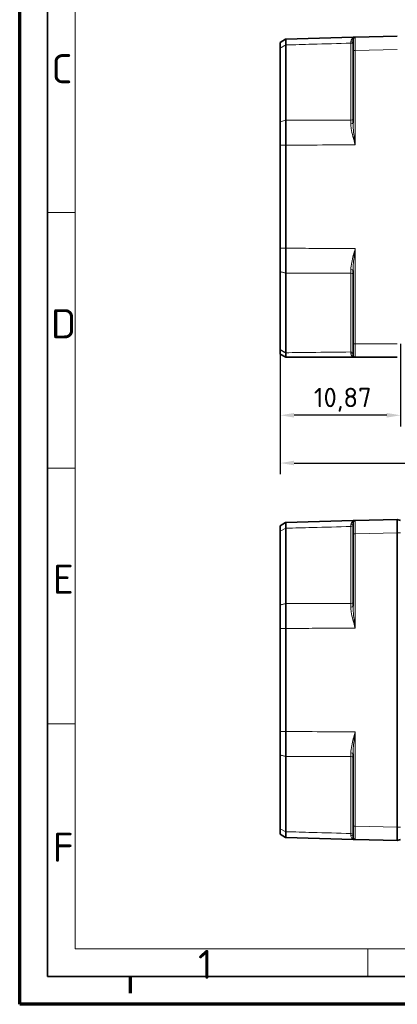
# Model space of a CAD drawing. Header units: millimetres. Extents: x 0 to 210, y 0 to 149.
# Tile 1 of 32: x 0 to 34, y 0 to 89. Entities that reach past the tile are written whole.
import ezdxf

# ---------------------------------------------------------------- set-up
doc = ezdxf.new("R2010")
doc.units = ezdxf.units.MM
doc.header["$LTSCALE"] = 0.5
for name, color, linetype, lineweight in [('Bemaßung (ISO)', 7, 'Continuous', 25), ('Rahmen (ISO)', 7, 'Continuous', 70), ('Sichtbar (ISO)', 7, 'Continuous', 35), ('Sichtbar schmal (ISO)', 7, 'Continuous', 18)]:
    doc.layers.add(name, color=color, linetype=linetype, lineweight=lineweight)
doc.styles.add('Bezeichnungstext (ISO)', font='isocpeur.ttf')
doc.styles.add('Notiztext (ISO)', font='isocpeur.ttf')
doc.dimstyles.new('Standard (ISO)', dxfattribs={"dimscale": 0.5, "dimtxt": 3.5, "dimasz": 2.5, "dimexe": 2, "dimexo": 0, "dimgap": 0.762, "dimtad": 1, "dimtoh": 1, "dimrnd": 1e-08, "dimtxsty": 'Notiztext (ISO)', "dimcen": 0.09, "dimdle": 10, "dimclrd": 256, "dimclre": 256, "dimclrt": 256, "dimazin": 2, "dimtfac": 0.514286, "dimtdec": 3, "dimtmove": 0, "dimatfit": 3, "dimfxl": 1, "dimtolj": 1, "dimlwd": -1, "dimlwe": -1, "dimarcsym": 0})

# ---------------------------------------------------------------- blocks, each defined once
blk = doc.blocks.new('Ränder Basler-A3')
at = {"layer": 'Rahmen (ISO)'}
for p, q in [((-0.16, 0), (-0.16, 297)), ((19.84, 2), (19.84, 5)), ((419.84, 0), (-0.16, 0))]:
    blk.add_line(p, q, dxfattribs=at)
at = {"layer": 'Rahmen (ISO)', "color": 7, "linetype": 'Continuous', "lineweight": 35}
for p, q in [((4.84, 5), (4.84, 292)), ((414.84, 5), (4.84, 5))]:
    blk.add_line(p, q, dxfattribs=at)
at = {"layer": 'Rahmen (ISO)', "color": 7, "linetype": 'Continuous', "lineweight": 18}
for p, q in [((9.84, 10), (9.84, 287)), ((9.84, 143), (4.84, 143)), ((9.84, 96.83), (4.84, 96.83)), ((9.84, 50.67), (4.84, 50.67)), ((226.84, 10), (9.84, 10)), ((62.73, 10), (62.73, 5))]:
    blk.add_line(p, q, dxfattribs=at)
at = {"layer": 'Rahmen (ISO)', "char_height": 5.25, "attachment_point": 4, "style": 'Bezeichnungstext (ISO)'}
for s, insert in [('\\fISOCPEUR|b0|i0;C', (5.59, 168.98)), ('\\fISOCPEUR|b0|i0;D', (5.5, 122.92)), ('\\fISOCPEUR|b0|i0;E', (5.84, 76.77)), ('\\fISOCPEUR|b0|i0;F', (5.83, 28.35)), ('\\fISOCPEUR|b0|i0;1', (32.06, 7.21))]:
    blk.add_mtext(s, dxfattribs=dict(at, insert=insert))
blk = doc.blocks.new('*D11')
at = {"layer": 'Bemaßung (ISO)', "transparency": 16777216}
for p, q in [((34.336, 59.633), (34.336, 52.194)), ((23.466, 59.119), (23.466, 52.194)), ((33.086, 53.194), (24.716, 53.194))]:
    blk.add_line(p, q, dxfattribs=at)
for points in [[(24.716, 53.403), (24.716, 52.986), (23.466, 53.194)], [(33.086, 53.403), (33.086, 52.986), (34.336, 53.194)]]:
    blk.add_solid(points, dxfattribs=at)
at = {"layer": 'Defpoints', "color": 0, "transparency": 16777216}
for p in [(34.336, 59.633), (23.466, 59.119), (23.466, 53.194)]:
    blk.add_point(p, dxfattribs=at)
at = {"layer": 'Bemaßung (ISO)', "transparency": 16777216, "insert": (26.494, 55.675), "char_height": 1.75, "attachment_point": 1, "style": 'Notiztext (ISO)'}
blk.add_mtext('\\A1;10,87', dxfattribs=at)
blk = doc.blocks.new('*D12')
at = {"layer": 'Bemaßung (ISO)', "transparency": 16777216}
for p, q in [((26.67, 97.016), (30.951, 104.823)), ((8.001, 97.016), (26.67, 97.016))]:
    blk.add_line(p, q, dxfattribs=at)
blk.add_solid([(30.769, 104.923), (31.134, 104.723), (31.552, 105.919)], dxfattribs=at)
at = {"layer": 'Defpoints', "color": 0, "transparency": 16777216}
for p in [(32.286, 107.256), (31.552, 105.919)]:
    blk.add_point(p, dxfattribs=at)
at = {"layer": 'Bemaßung (ISO)', "transparency": 16777216, "insert": (8.001, 99.672), "char_height": 1.75, "attachment_point": 1, "style": 'Notiztext (ISO)'}
blk.add_mtext('\\A1; \\fISOCPEUR|b0|i0;\\H1.7500;3x M3; 4 deep', dxfattribs=at)
blk = doc.blocks.new('*D17')
at = {"layer": 'Bemaßung (ISO)', "transparency": 16777216}
for p, q in [((78.926, 59.67), (78.926, 47.881)), ((23.466, 59.119), (23.466, 47.881)), ((24.716, 48.881), (77.676, 48.881))]:
    blk.add_line(p, q, dxfattribs=at)
for points in [[(24.716, 49.09), (24.716, 48.673), (23.466, 48.881)], [(77.676, 49.09), (77.676, 48.673), (78.926, 48.881)]]:
    blk.add_solid(points, dxfattribs=at)
at = {"layer": 'Defpoints', "color": 0, "transparency": 16777216}
for p in [(78.926, 59.67), (23.466, 59.119), (78.926, 48.881)]:
    blk.add_point(p, dxfattribs=at)
at = {"layer": 'Bemaßung (ISO)', "transparency": 16777216, "insert": (47.827, 51.537), "char_height": 1.75, "attachment_point": 1, "style": 'Notiztext (ISO)'}
blk.add_mtext('\\A1;(55,46)', dxfattribs=at)

msp = doc.modelspace()

# ---------------------------------------------------------------- linework, layer by layer
at = {"layer": 'Sichtbar (ISO)'}
for p, q in [((23.9423, 87.1557), (23.4656, 86.8679)), ((23.9423, 87.1557), (23.9652, 87.1695)), ((30.0356, 87.3284), (23.9652, 87.1695)), ((30.2304, 87.3335), (30.0356, 87.3284)), ((34.0356, 87.4332), (30.2304, 87.3335)), ((23.4656, 86.8679), (23.4656, 86.366)), ((23.4656, 86.366), (23.4656, 86.3609)), ((23.4656, 79.7067), (23.4656, 86.3609)), ((23.9652, 86.6302), (23.9652, 79.8426)), ((30.0356, 87.1336), (30.0356, 86.1335)), ((30.0356, 86.1335), (30.0356, 79.5952)), ((23.4656, 79.7067), (23.4656, 79.6966)), ((23.4656, 79.6966), (23.4656, 77.5837)), ((23.4656, 77.5837), (23.4656, 77.5761)), ((23.4656, 77.5761), (23.4656, 68.2903)), ((23.9652, 68.2903), (23.9652, 77.5761)), ((23.4656, 68.2903), (23.4656, 68.2827)), ((23.4656, 68.2827), (23.4656, 66.1697)), ((23.4656, 66.1697), (23.4656, 66.1596)), ((23.4656, 59.1192), (23.4656, 66.1596)), ((23.9652, 66.0238), (23.9652, 58.8422)), ((30.0356, 66.2711), (30.0356, 59.6332)), ((30.0356, 59.6332), (30.0356, 58.6332)), ((23.4656, 59.1192), (23.4656, 59.0741)), ((23.4656, 59.0741), (23.4656, 58.7221)), ((23.4656, 58.7221), (23.4656, 58.7219)), ((23.9651, 58.4335), (23.4656, 58.7219)), ((23.9656, 58.4332), (23.9651, 58.4335)), ((23.9656, 58.4332), (30.0356, 58.4332)), ((30.0356, 58.4332), (30.2356, 58.4332)), ((30.2342, 58.4332), (30.2356, 58.4332)), ((30.2356, 58.4332), (34.0356, 58.4332)), ((30.0356, 43.683), (23.9652, 43.524)), ((30.2304, 43.6881), (30.0356, 43.683)), ((34.0356, 43.7877), (30.2304, 43.6881)), ((34.0356, 43.7877), (34.0356, 42.5877)), ((34.3356, 43.6877), (34.0356, 43.7877)), ((23.9423, 43.5102), (23.4656, 43.2224)), ((23.4656, 43.2224), (23.4656, 42.7205)), ((23.4656, 42.7205), (23.4656, 42.7154)), ((23.4656, 36.0613), (23.4656, 42.7154)), ((23.9423, 43.5102), (23.9652, 43.524)), ((23.9652, 42.9847), (23.9652, 36.1971)), ((30.0356, 43.4881), (30.0356, 42.4881)), ((30.0356, 42.4881), (30.0356, 35.9498)), ((34.0356, 42.5877), (34.0356, 15.9877)), ((23.4656, 36.0613), (23.4656, 36.0512)), ((23.4656, 36.0512), (23.4656, 33.9382)), ((23.4656, 33.9382), (23.4656, 33.9306)), ((23.4656, 33.9306), (23.4656, 24.6448)), ((23.9652, 24.6448), (23.9652, 33.9306)), ((23.4656, 24.6448), (23.4656, 24.6372)), ((23.4656, 24.6372), (23.4656, 22.5242)), ((23.4656, 22.5242), (23.4656, 22.5142)), ((23.4656, 15.86), (23.4656, 22.5142)), ((23.9652, 22.3783), (23.9652, 15.5907)), ((30.0356, 22.6257), (30.0356, 16.0873)), ((30.0356, 16.0873), (30.0356, 15.0873)), ((23.4656, 15.86), (23.4656, 15.8549)), ((23.4656, 15.8549), (23.4656, 15.353)), ((23.4656, 15.353), (23.9423, 15.0652)), ((34.0356, 15.9877), (34.0356, 14.7877)), ((23.9652, 15.0514), (23.9423, 15.0652)), ((23.9652, 15.0514), (30.0356, 14.8924)), ((30.0356, 14.8924), (30.2304, 14.8873)), ((30.229, 14.8874), (30.2304, 14.8873)), ((30.2304, 14.8873), (34.0356, 14.7877)), ((34.0356, 14.7877), (34.3356, 14.8877))]:
    msp.add_line(p, q, dxfattribs=at)
for centre, start, end in [((30.2356, 87.1336), 91.5, 180), ((30.2356, 58.6332), 180, 270), ((30.2356, 43.4881), 91.5, 180), ((30.2356, 15.0873), 180, 268.5)]:
    msp.add_arc(centre, 0.2, start, end, dxfattribs=at)
for points, knots in [([(23.9652, 86.6356), (23.9652, 86.722), (23.9652, 86.7984), (23.9652, 86.9317), (23.9651, 86.9883), (23.9651, 87.0337), (23.9651, 87.0791), (23.9652, 87.1132), (23.9652, 87.1582), (23.9652, 87.1695), (23.9652, 87.1695)], [-0.23259052, -0.23259052, -0.23259052, -0.23259052, -0.17533829, -0.17533829, -0.1168922, -0.1168922, -0.1168922, -0.0584461, -0.0584461, -0.00081563, -0.00081563, -0.00081563, -0.00081563]), ([(23.9652, 86.6302), (23.9652, 86.6311), (23.9652, 86.632), (23.9652, 86.6338), (23.9652, 86.6347), (23.9652, 86.6356)], [-0.233784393, -0.233784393, -0.233784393, -0.233784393, -0.2331874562, -0.2331874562, -0.2325905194, -0.2325905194, -0.2325905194, -0.2325905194]), ([(23.9652, 77.5842), (23.9652, 77.7776), (23.9652, 77.9708), (23.9652, 78.3571), (23.9651, 78.5503), (23.9651, 78.7412), (23.9651, 78.932), (23.9652, 79.1199), (23.9652, 79.4839), (23.9652, 79.6602), (23.9652, 79.8318)], [-0.23298083, -0.23298083, -0.23298083, -0.23298083, -0.17533829, -0.17533829, -0.1168922, -0.1168922, -0.1168922, -0.0584461, -0.0584461, -0.00119387, -0.00119387, -0.00119387, -0.00119387]), ([(23.9652, 79.8318), (23.9652, 79.8336), (23.9652, 79.8354), (23.9652, 79.839), (23.9652, 79.8408), (23.9652, 79.8426)], [-0.0011938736, -0.0011938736, -0.0011938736, -0.0011938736, -0.0005969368, -0.0005969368, 0, 0, 0, 0]), ([(23.9652, 77.5761), (23.9652, 77.5774), (23.9652, 77.5788), (23.9652, 77.5815), (23.9652, 77.5828), (23.9652, 77.5842)], [-0.23378439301, -0.23378439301, -0.23378439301, -0.23378439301, -0.23338261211, -0.23338261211, -0.23298083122, -0.23298083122, -0.23298083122, -0.23298083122]), ([(23.9652, 66.0345), (23.9652, 66.2061), (23.9652, 66.3825), (23.9652, 66.7465), (23.9651, 66.9343), (23.9651, 67.1252), (23.9651, 67.316), (23.9652, 67.5092), (23.9652, 67.8956), (23.9652, 68.0888), (23.9652, 68.2822)], [-0.23259052, -0.23259052, -0.23259052, -0.23259052, -0.17533829, -0.17533829, -0.1168922, -0.1168922, -0.1168922, -0.0584461, -0.0584461, -0.00080356, -0.00080356, -0.00080356, -0.00080356]), ([(23.9652, 68.2822), (23.9652, 68.2835), (23.9652, 68.2849), (23.9652, 68.2876), (23.9652, 68.2889), (23.9652, 68.2903)], [-0.00080356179, -0.00080356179, -0.00080356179, -0.00080356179, -0.00040178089, -0.00040178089, 0, 0, 0, 0]), ([(23.9652, 66.0238), (23.9652, 66.0256), (23.9652, 66.0274), (23.9652, 66.031), (23.9652, 66.0327), (23.9652, 66.0345)], [-0.233784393, -0.233784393, -0.233784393, -0.233784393, -0.2331874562, -0.2331874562, -0.2325905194, -0.2325905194, -0.2325905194, -0.2325905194]), ([(23.9652, 58.7965), (23.9652, 58.8039), (23.9652, 58.8114), (23.9652, 58.8266), (23.9652, 58.8343), (23.9652, 58.8422)], [1.969539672, 1.969539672, 1.969539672, 1.969539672, 1.9734089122, 1.9734089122, 1.9772781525, 1.9772781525, 1.9772781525, 1.9772781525]), ([(23.9656, 58.4332), (23.9656, 58.4332), (23.9656, 58.4389), (23.9656, 58.464), (23.9656, 58.4861), (23.9655, 58.5164), (23.9655, 58.5468), (23.9654, 58.5855), (23.9653, 58.6789), (23.9653, 58.7337), (23.9652, 58.7965)], [-0.19166482, -0.19166482, -0.19166482, -0.19166482, -0.15027935, -0.15027935, -0.10018623, -0.10018623, -0.10018623, -0.05009312, -0.05009312, 0, 0, 0, 0]), ([(23.9652, 42.9901), (23.9652, 43.0765), (23.9652, 43.1529), (23.9652, 43.2863), (23.9651, 43.3428), (23.9651, 43.3882), (23.9651, 43.4337), (23.9652, 43.4678), (23.9652, 43.5128), (23.9652, 43.524), (23.9652, 43.524)], [-0.23259052, -0.23259052, -0.23259052, -0.23259052, -0.17533829, -0.17533829, -0.1168922, -0.1168922, -0.1168922, -0.0584461, -0.0584461, -0.00081563, -0.00081563, -0.00081563, -0.00081563]), ([(23.9652, 42.9847), (23.9652, 42.9856), (23.9652, 42.9865), (23.9652, 42.9883), (23.9652, 42.9892), (23.9652, 42.9901)], [-0.233784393, -0.233784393, -0.233784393, -0.233784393, -0.2331874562, -0.2331874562, -0.2325905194, -0.2325905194, -0.2325905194, -0.2325905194]), ([(23.9652, 33.9387), (23.9652, 34.1321), (23.9652, 34.3253), (23.9652, 34.7117), (23.9651, 34.9049), (23.9651, 35.0957), (23.9651, 35.2866), (23.9652, 35.4744), (23.9652, 35.8384), (23.9652, 36.0148), (23.9652, 36.1864)], [-0.23298083, -0.23298083, -0.23298083, -0.23298083, -0.17533829, -0.17533829, -0.1168922, -0.1168922, -0.1168922, -0.0584461, -0.0584461, -0.00119387, -0.00119387, -0.00119387, -0.00119387]), ([(23.9652, 36.1864), (23.9652, 36.1881), (23.9652, 36.1899), (23.9652, 36.1935), (23.9652, 36.1953), (23.9652, 36.1971)], [-0.0011938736, -0.0011938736, -0.0011938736, -0.0011938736, -0.0005969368, -0.0005969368, 0, 0, 0, 0]), ([(23.9652, 33.9306), (23.9652, 33.932), (23.9652, 33.9333), (23.9652, 33.936), (23.9652, 33.9373), (23.9652, 33.9387)], [-0.23378439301, -0.23378439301, -0.23378439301, -0.23378439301, -0.23338261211, -0.23338261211, -0.23298083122, -0.23298083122, -0.23298083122, -0.23298083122]), ([(23.9652, 22.3891), (23.9652, 22.5607), (23.9652, 22.737), (23.9652, 23.101), (23.9651, 23.2888), (23.9651, 23.4797), (23.9651, 23.6706), (23.9652, 23.8638), (23.9652, 24.2501), (23.9652, 24.4433), (23.9652, 24.6367)], [-0.23259052, -0.23259052, -0.23259052, -0.23259052, -0.17533829, -0.17533829, -0.1168922, -0.1168922, -0.1168922, -0.0584461, -0.0584461, -0.00080356, -0.00080356, -0.00080356, -0.00080356]), ([(23.9652, 24.6367), (23.9652, 24.6381), (23.9652, 24.6394), (23.9652, 24.6421), (23.9652, 24.6435), (23.9652, 24.6448)], [-0.00080356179, -0.00080356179, -0.00080356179, -0.00080356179, -0.00040178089, -0.00040178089, 0, 0, 0, 0]), ([(23.9652, 22.3783), (23.9652, 22.3801), (23.9652, 22.3819), (23.9652, 22.3855), (23.9652, 22.3873), (23.9652, 22.3891)], [-0.233784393, -0.233784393, -0.233784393, -0.233784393, -0.2331874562, -0.2331874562, -0.2325905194, -0.2325905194, -0.2325905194, -0.2325905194]), ([(23.9652, 15.0514), (23.9652, 15.0514), (23.9652, 15.0626), (23.9652, 15.1077), (23.9651, 15.1418), (23.9651, 15.1872), (23.9651, 15.2326), (23.9652, 15.2892), (23.9652, 15.4225), (23.9652, 15.4989), (23.9652, 15.5853)], [-0.23296877, -0.23296877, -0.23296877, -0.23296877, -0.17533829, -0.17533829, -0.1168922, -0.1168922, -0.1168922, -0.0584461, -0.0584461, -0.00119387, -0.00119387, -0.00119387, -0.00119387]), ([(23.9652, 15.5853), (23.9652, 15.5862), (23.9652, 15.5871), (23.9652, 15.5889), (23.9652, 15.5898), (23.9652, 15.5907)], [-0.0011938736, -0.0011938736, -0.0011938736, -0.0011938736, -0.0005969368, -0.0005969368, 0, 0, 0, 0])]:
    msp.add_open_spline(points, degree=3, knots=knots, dxfattribs=at)
at = {"layer": 'Sichtbar schmal (ISO)'}
for p, q in [((23.4656, 86.366), (23.9652, 86.6356)), ((23.9652, 86.6302), (23.4656, 86.3609)), ((29.8409, 79.8526), (29.8409, 86.7973)), ((30.2304, 86.1335), (30.0356, 86.1335)), ((30.2304, 86.1335), (34.0356, 86.2332)), ((30.2304, 77.623), (30.2304, 86.1335)), ((23.4656, 79.7067), (23.9652, 79.8426)), ((23.9652, 79.8318), (23.4656, 79.6966)), ((23.4656, 77.5837), (23.9652, 77.5842)), ((23.9652, 77.5761), (23.4656, 77.5761)), ((23.4656, 68.2903), (23.9652, 68.2903)), ((23.9652, 68.2822), (23.4656, 68.2827)), ((30.2304, 59.6332), (30.2304, 68.2434)), ((23.4656, 66.1697), (23.9652, 66.0345)), ((23.9652, 66.0238), (23.4656, 66.1596)), ((29.8409, 58.9095), (29.8409, 66.0137)), ((30.2304, 59.6332), (30.0356, 59.6332)), ((34.0356, 59.6332), (30.2304, 59.6332)), ((23.4656, 59.1192), (23.9652, 58.8422)), ((23.9652, 58.7965), (23.4656, 59.0741)), ((23.4656, 58.7221), (23.9651, 58.4335)), ((23.4656, 42.7205), (23.9652, 42.9901)), ((23.9652, 42.9847), (23.4656, 42.7154)), ((29.8409, 36.2071), (29.8409, 43.1518)), ((30.2304, 42.4881), (30.0356, 42.4881)), ((30.2304, 42.4881), (34.0356, 42.5877)), ((30.2304, 33.9775), (30.2304, 42.4881)), ((34.0356, 42.5877), (34.3356, 42.5877)), ((23.4656, 36.0613), (23.9652, 36.1971)), ((23.9652, 36.1864), (23.4656, 36.0512)), ((23.4656, 33.9382), (23.9652, 33.9387)), ((23.9652, 33.9306), (23.4656, 33.9306)), ((23.4656, 24.6448), (23.9652, 24.6448)), ((23.9652, 24.6367), (23.4656, 24.6372)), ((30.2304, 16.0873), (30.2304, 24.5979)), ((23.4656, 22.5242), (23.9652, 22.3891)), ((23.9652, 22.3783), (23.4656, 22.5142)), ((29.8409, 15.4236), (29.8409, 22.3683)), ((30.2304, 16.0873), (30.0356, 16.0873)), ((34.0356, 15.9877), (30.2304, 16.0873)), ((23.4656, 15.86), (23.9652, 15.5907)), ((23.9652, 15.5853), (23.4656, 15.8549)), ((34.3356, 15.9877), (34.0356, 15.9877))]:
    msp.add_line(p, q, dxfattribs=at)
for centre, ratio, start_param, end_param in [((29.8356, 87.1336), 0.9250385, 4.7389501, 6.2831853), ((29.8356, 86.9762), 0.8947524, 4.7385689, 6.2831853), ((29.8356, 79.9419), 0.4465626, 4.7385689, 6.2831853), ((29.8356, 79.5952), 0.3798734, 4.7389501, 6.2831853), ((29.8356, 66.2711), 0.3798734, 0, 1.5442352), ((29.8356, 65.9245), 0.4465626, 0, 1.5446164), ((29.8356, 58.6332), 0.923335, 0, 1.5471543), ((29.8356, 58.7285), 0.9050538, 0, 1.5446164), ((29.8356, 43.4881), 0.9250385, 4.7389501, 6.2831853), ((29.8356, 43.3307), 0.8947524, 4.7385689, 6.2831853), ((29.8356, 36.2964), 0.4465626, 4.7385689, 6.2831853), ((29.8356, 35.9498), 0.3798734, 4.7389501, 6.2831853), ((29.8356, 22.6257), 0.3798734, 0, 1.5442352), ((29.8356, 22.279), 0.4465626, 0, 1.5446164), ((29.8356, 15.2447), 0.8947524, 0, 1.5446164), ((29.8356, 15.0873), 0.9250385, 0, 1.5442352)]:
    msp.add_ellipse(centre, major_axis=(0.2, 0), ratio=ratio, start_param=start_param, end_param=end_param, dxfattribs=at)
for points, knots in [([(30.2304, 87.3335), (30.1106, 87.3304), (29.99, 87.2759), (29.8705, 87.1098), (29.841, 87.0363), (29.8409, 86.9487)], [-0.00105274, -0.00105274, -0.00105274, -0.00105274, 0.13330315, 0.13330315, 0.20524604, 0.20524604, 0.20524604, 0.20524604]), ([(30.2304, 86.1335), (30.2302, 86.1861), (30.2299, 86.2387), (30.229, 86.4998), (30.2284, 86.7011), (30.2282, 86.9961), (30.2282, 87.1039), (30.2287, 87.2432), (30.229, 87.2866), (30.2297, 87.3259), (30.23, 87.3335), (30.2304, 87.3335)], [-0.15708371, -0.15708371, -0.15708371, -0.15708371, -0.14394111, -0.14394111, -0.09123028, -0.09123028, -0.05068349, -0.05068349, -0.01949365, -0.01949365, 0, 0, 0, 0]), ([(23.9652, 86.6356), (24.759, 86.6575), (25.5529, 86.6793), (26.3468, 86.7012), (27.5115, 86.7332), (28.6762, 86.7653), (29.8409, 86.7973)], [-1.50758975, -1.50758975, -1.50758975, -1.50758975, -1.26934154, -1.26934154, -1.26934154, -0.91980895, -0.91980895, -0.91980895, -0.91980895]), ([(29.8409, 86.9487), (29.8409, 86.9255), (29.8409, 86.9013), (29.8409, 86.8508), (29.8409, 86.8245), (29.8409, 86.7973)], [-0.038083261, -0.038083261, -0.038083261, -0.038083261, -0.019041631, -0.019041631, 0, 0, 0, 0]), ([(29.8409, 79.8526), (28.6762, 79.8485), (27.5116, 79.8444), (26.347, 79.8403), (25.553, 79.8375), (24.7591, 79.8346), (23.9652, 79.8318)], [-1.21797446, -1.21797446, -1.21797446, -1.21797446, -0.86846107, -0.86846107, -0.86846107, -0.63019366, -0.63019366, -0.63019366, -0.63019366]), ([(29.8409, 79.8526), (29.8409, 79.798), (29.8409, 79.7429), (29.8409, 79.6318), (29.8409, 79.5757), (29.8409, 79.5193)], [-0.038083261, -0.038083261, -0.038083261, -0.038083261, -0.019041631, -0.019041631, 0, 0, 0, 0]), ([(29.8409, 79.5193), (29.841, 79.3756), (29.8547, 79.2292), (29.9101, 78.8451), (29.9635, 78.6068), (30.0873, 78.1201), (30.1588, 77.871), (30.2304, 77.623)], [0, 0, 0, 0, 0.04845025, 0.04845025, 0.12597066, 0.12597066, 0.20629878, 0.20629878, 0.20629878, 0.20629878]), ([(30.2304, 77.623), (30.1946, 77.881), (30.1588, 78.1401), (30.0969, 78.6462), (30.0702, 78.894), (30.0425, 79.2936), (30.0356, 79.4458), (30.0356, 79.5952)], [-0.20629878, -0.20629878, -0.20629878, -0.20629878, -0.12597066, -0.12597066, -0.04845025, -0.04845025, 0, 0, 0, 0]), ([(23.9652, 77.5842), (24.7591, 77.5891), (25.553, 77.594), (26.347, 77.599), (27.5765, 77.6066), (28.8061, 77.6142), (30.0356, 77.6218)], [0.63019367, 0.63019367, 0.63019367, 0.63019367, 0.86846107, 0.86846107, 0.86846107, 1.23745797, 1.23745797, 1.23745797, 1.23745797]), ([(30.0356, 68.2446), (28.8055, 68.2522), (27.5753, 68.2598), (26.3451, 68.2674), (25.5518, 68.2723), (24.7585, 68.2773), (23.9652, 68.2822)], [0.90032544, 0.90032544, 0.90032544, 0.90032544, 1.26950616, 1.26950616, 1.26950616, 1.50758974, 1.50758974, 1.50758974, 1.50758974]), ([(30.2304, 68.2434), (30.1106, 67.8285), (29.99, 67.4127), (29.8705, 66.7799), (29.841, 66.5604), (29.8409, 66.3471)], [-0.00105274, -0.00105274, -0.00105274, -0.00105274, 0.13330315, 0.13330315, 0.20524604, 0.20524604, 0.20524604, 0.20524604]), ([(30.0356, 66.2711), (30.0356, 66.493), (30.0504, 66.7212), (30.1101, 67.3794), (30.1705, 67.8119), (30.2304, 68.2434)], [-0.20524604, -0.20524604, -0.20524604, -0.20524604, -0.13330315, -0.13330315, 0.00105274, 0.00105274, 0.00105274, 0.00105274]), ([(23.9652, 66.0345), (24.7585, 66.0317), (25.5518, 66.0289), (26.3451, 66.0261), (27.5104, 66.022), (28.6756, 66.0179), (29.8409, 66.0137)], [-1.50758975, -1.50758975, -1.50758975, -1.50758975, -1.26950616, -1.26950616, -1.26950616, -0.91980895, -0.91980895, -0.91980895, -0.91980895]), ([(29.8409, 66.3471), (29.8409, 66.2906), (29.8409, 66.2346), (29.8409, 66.1235), (29.8409, 66.0683), (29.8409, 66.0137)], [-0.038083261, -0.038083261, -0.038083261, -0.038083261, -0.019041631, -0.019041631, 0, 0, 0, 0]), ([(30.2356, 58.4332), (30.2354, 58.4332), (30.2352, 58.4367), (30.234, 58.4717), (30.2331, 58.5558), (30.2319, 58.7841), (30.2314, 58.9096), (30.2308, 59.1603), (30.2306, 59.2787), (30.2304, 59.4774), (30.2304, 59.5553), (30.2304, 59.6332)], [-0.15706855, -0.15706855, -0.15706855, -0.15706855, -0.14377711, -0.14377711, -0.09112634, -0.09112634, -0.05062574, -0.05062574, -0.01947144, -0.01947144, 0, 0, 0, 0]), ([(29.8409, 58.9095), (28.6301, 58.8958), (27.4195, 58.882), (26.209, 58.8681), (25.461, 58.8595), (24.7131, 58.8509), (23.9652, 58.8422)], [-1.22027042, -1.22027042, -1.22027042, -1.22027042, -0.85636571, -0.85636571, -0.85636571, -0.63150726, -0.63150726, -0.63150726, -0.63150726]), ([(29.8403, 58.8178), (29.84, 58.7597), (29.853, 58.7077), (29.9062, 58.5898), (29.958, 58.5347), (30.0835, 58.4543), (30.1599, 58.4332), (30.2356, 58.4332)], [0, 0, 0, 0, 0.04718405, 0.04718405, 0.12267854, 0.12267854, 0.20725241, 0.20725241, 0.20725241, 0.20725241]), ([(29.8409, 58.9095), (29.8408, 58.8934), (29.8407, 58.8777), (29.8405, 58.8472), (29.8404, 58.8323), (29.8403, 58.8178)], [-0.023555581, -0.023555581, -0.023555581, -0.023555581, -0.01177779, -0.01177779, 0, 0, 0, 0]), ([(30.2304, 43.6881), (30.1106, 43.6849), (29.99, 43.6304), (29.8705, 43.4643), (29.841, 43.3908), (29.8409, 43.3032)], [-0.00105274, -0.00105274, -0.00105274, -0.00105274, 0.13330315, 0.13330315, 0.20524604, 0.20524604, 0.20524604, 0.20524604]), ([(30.2304, 42.4881), (30.2302, 42.5406), (30.2299, 42.5932), (30.229, 42.8543), (30.2284, 43.0556), (30.2282, 43.3506), (30.2282, 43.4584), (30.2287, 43.5977), (30.229, 43.6411), (30.2297, 43.6804), (30.23, 43.6881), (30.2304, 43.6881)], [-0.15708371, -0.15708371, -0.15708371, -0.15708371, -0.14394111, -0.14394111, -0.09123028, -0.09123028, -0.05068349, -0.05068349, -0.01949365, -0.01949365, 0, 0, 0, 0]), ([(23.9652, 42.9901), (24.7591, 43.012), (25.553, 43.0338), (26.347, 43.0557), (27.5116, 43.0877), (28.6762, 43.1198), (29.8409, 43.1518)], [-1.50758975, -1.50758975, -1.50758975, -1.50758975, -1.26932241, -1.26932241, -1.26932241, -0.91980895, -0.91980895, -0.91980895, -0.91980895]), ([(29.8409, 43.3032), (29.8409, 43.28), (29.8409, 43.2558), (29.8409, 43.2053), (29.8409, 43.1791), (29.8409, 43.1518)], [-0.038083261, -0.038083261, -0.038083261, -0.038083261, -0.019041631, -0.019041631, 0, 0, 0, 0]), ([(29.8409, 36.2071), (28.6762, 36.203), (27.5115, 36.1989), (26.3468, 36.1948), (25.5529, 36.192), (24.759, 36.1892), (23.9652, 36.1864)], [-1.21797446, -1.21797446, -1.21797446, -1.21797446, -0.86844186, -0.86844186, -0.86844186, -0.63019366, -0.63019366, -0.63019366, -0.63019366]), ([(29.8409, 36.2071), (29.8409, 36.1525), (29.8409, 36.0974), (29.8409, 35.9863), (29.8409, 35.9303), (29.8409, 35.8738)], [-0.038083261, -0.038083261, -0.038083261, -0.038083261, -0.019041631, -0.019041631, 0, 0, 0, 0]), ([(29.8409, 35.8738), (29.841, 35.7302), (29.8547, 35.5837), (29.9101, 35.1996), (29.9635, 34.9613), (30.0873, 34.4747), (30.1588, 34.2256), (30.2304, 33.9775)], [0, 0, 0, 0, 0.04845025, 0.04845025, 0.12597066, 0.12597066, 0.20629878, 0.20629878, 0.20629878, 0.20629878]), ([(30.2304, 33.9775), (30.1946, 34.2355), (30.1588, 34.4946), (30.0969, 35.0007), (30.0702, 35.2486), (30.0425, 35.6481), (30.0356, 35.8004), (30.0356, 35.9498)], [-0.20629878, -0.20629878, -0.20629878, -0.20629878, -0.12597066, -0.12597066, -0.04845025, -0.04845025, 0, 0, 0, 0]), ([(23.9652, 33.9387), (24.759, 33.9436), (25.5529, 33.9486), (26.3468, 33.9535), (27.5764, 33.9611), (28.806, 33.9687), (30.0356, 33.9763)], [0.63019367, 0.63019367, 0.63019367, 0.63019367, 0.86844186, 0.86844186, 0.86844186, 1.23745797, 1.23745797, 1.23745797, 1.23745797]), ([(30.0356, 24.5991), (28.806, 24.6067), (27.5764, 24.6143), (26.3468, 24.6219), (25.5529, 24.6268), (24.759, 24.6318), (23.9652, 24.6367)], [0.90032544, 0.90032544, 0.90032544, 0.90032544, 1.26934154, 1.26934154, 1.26934154, 1.50758974, 1.50758974, 1.50758974, 1.50758974]), ([(30.2304, 24.5979), (30.1106, 24.183), (29.99, 23.7672), (29.8705, 23.1344), (29.841, 22.9149), (29.8409, 22.7016)], [-0.00105274, -0.00105274, -0.00105274, -0.00105274, 0.13330315, 0.13330315, 0.20524604, 0.20524604, 0.20524604, 0.20524604]), ([(30.0356, 22.6257), (30.0356, 22.8475), (30.0504, 23.0758), (30.1101, 23.734), (30.1705, 24.1664), (30.2304, 24.5979)], [-0.20524604, -0.20524604, -0.20524604, -0.20524604, -0.13330315, -0.13330315, 0.00105274, 0.00105274, 0.00105274, 0.00105274]), ([(23.9652, 22.3891), (24.759, 22.3862), (25.5529, 22.3834), (26.3468, 22.3806), (27.5115, 22.3765), (28.6762, 22.3724), (29.8409, 22.3683)], [-1.50758975, -1.50758975, -1.50758975, -1.50758975, -1.26934154, -1.26934154, -1.26934154, -0.91980895, -0.91980895, -0.91980895, -0.91980895]), ([(29.8409, 22.7016), (29.8409, 22.6451), (29.8409, 22.5891), (29.8409, 22.478), (29.8409, 22.4229), (29.8409, 22.3683)], [-0.038083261, -0.038083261, -0.038083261, -0.038083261, -0.019041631, -0.019041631, 0, 0, 0, 0]), ([(30.2304, 14.8873), (30.2302, 14.8874), (30.2299, 14.8908), (30.229, 14.9254), (30.2284, 15.0093), (30.2282, 15.2376), (30.2282, 15.3631), (30.2287, 15.614), (30.229, 15.7325), (30.2297, 15.9314), (30.23, 16.0094), (30.2304, 16.0873)], [-0.15708371, -0.15708371, -0.15708371, -0.15708371, -0.14394111, -0.14394111, -0.09123028, -0.09123028, -0.05068349, -0.05068349, -0.01949365, -0.01949365, 0, 0, 0, 0]), ([(29.8409, 15.4236), (28.6762, 15.4556), (27.5116, 15.4877), (26.347, 15.5197), (25.553, 15.5416), (24.7591, 15.5634), (23.9652, 15.5853)], [-1.21797446, -1.21797446, -1.21797446, -1.21797446, -0.86846107, -0.86846107, -0.86846107, -0.63019366, -0.63019366, -0.63019366, -0.63019366]), ([(29.8409, 15.4236), (29.8409, 15.3964), (29.8409, 15.3701), (29.8409, 15.3196), (29.8409, 15.2954), (29.8409, 15.2722)], [-0.038083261, -0.038083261, -0.038083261, -0.038083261, -0.019041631, -0.019041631, 0, 0, 0, 0]), ([(29.8409, 15.2722), (29.841, 15.2132), (29.8547, 15.1606), (29.9101, 15.0416), (29.9635, 14.9865), (30.0873, 14.9096), (30.1588, 14.8892), (30.2304, 14.8873)], [0, 0, 0, 0, 0.04845025, 0.04845025, 0.12597066, 0.12597066, 0.20629878, 0.20629878, 0.20629878, 0.20629878])]:
    msp.add_open_spline(points, degree=3, knots=knots, dxfattribs=at)
for points in [[(30.0356, 77.6218), (30.1005, 77.6222), (30.1655, 77.6226), (30.2304, 77.623)], [(30.2304, 68.2434), (30.1655, 68.2438), (30.1005, 68.2442), (30.0356, 68.2446)], [(30.0356, 33.9763), (30.1005, 33.9767), (30.1655, 33.9771), (30.2304, 33.9775)], [(30.2304, 24.5979), (30.1655, 24.5983), (30.1005, 24.5987), (30.0356, 24.5991)]]:
    msp.add_open_spline(points, degree=3, dxfattribs=at)

# ---------------------------------------------------------------- block references
at = {"xscale": 0.5, "yscale": 0.5, "zscale": 0.5}
msp.add_blockref('Ränder Basler-A3', (0, 0), dxfattribs=at)

# ---------------------------------------------------------------- dimensions: what is measured, and where the dimension line sits
at = {"layer": 'Bemaßung (ISO)'}
dim = msp.add_radius_dim(center=(32.2856, 107.2564), mpoint=(31.5524, 105.9192), text=' \\fISOCPEUR|b0|i0;\\H1.7500;3x M3; 4 deep', dimstyle='Standard (ISO)', override={"dimgap": 0.762, "dimtih": 1, "dimdec": 2, "dimlfac": 1, "dimcen": 0, "dimtol": 0, "dimlim": 0, "dimtp": 0, "dimtm": 0, "dimtdec": 3, "dimtofl": 0}, dxfattribs=at)
dim.commit()
dim.dimension.update_dxf_attribs({"geometry": '*D12', "text_midpoint": (16.0952, 97.0163), "dimtype": 164})
dim = msp.add_linear_dim(base=(78.9256, 48.8813), p1=(23.4656, 59.1192), p2=(78.9256, 59.6699), angle=180, text='(<>)', dimstyle='Standard (ISO)', override={"dimgap": 0.762, "dimtoh": 0, "dimdec": 2, "dimtol": 0, "dimlim": 0, "dimtp": 0, "dimtm": 0, "dimtdec": 3, "dimtofl": 0, "dimatfit": 1}, dxfattribs=at)
dim.commit()
dim.dimension.update_dxf_attribs({"geometry": '*D17', "text_midpoint": (51.1956, 48.8813), "dimtype": 160})
dim = msp.add_linear_dim(base=(23.4656, 53.1944), p1=(34.3356, 59.6332), p2=(23.4656, 59.1192), angle=180, dimstyle='Standard (ISO)', override={"dimgap": 0.762, "dimtoh": 0, "dimdec": 2, "dimtol": 0, "dimlim": 0, "dimtp": 0, "dimtm": 0, "dimtdec": 3, "dimtofl": 0, "dimatfit": 1}, dxfattribs=at)
dim.commit()
dim.dimension.update_dxf_attribs({"geometry": '*D11', "text_midpoint": (28.9006, 53.1944), "dimtype": 160})

doc.saveas('drawing.dxf')
